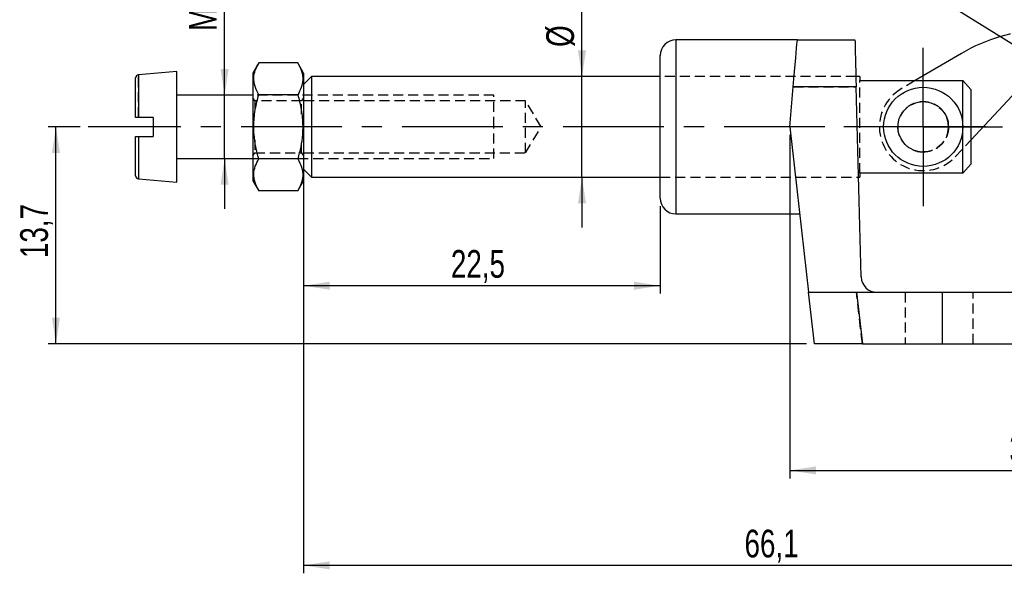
# Model space of a CAD drawing. Extents: x 17 to 198, y 4 to 144.
# Tile 16 of 25: x 17 to 79, y 78 to 113. Entities that reach past the tile are written whole.
import ezdxf

# ---------------------------------------------------------------- set-up
doc = ezdxf.new("R2010")
doc.units = 0
doc.header["$LTSCALE"] = 0.5
doc.linetypes.add('CENTERX2', pattern=[20.32, 12.7, -2.54, 2.54, -2.54])
doc.linetypes.add('HIDDEN', pattern=[1.905, 1.27, -0.635])
doc.layers.get('0').update_dxf_attribs({"linetype": 'CONTINUOUS'})
doc.styles.add('SLDTEXTSTYLE0', font='TXT', dxfattribs={"width": 0.75})
doc.dimstyles.new('SLDDIMSTYLE0', dxfattribs={"dimtxt": 1.75, "dimasz": 1.651, "dimexe": 0, "dimexo": 0.0625, "dimgap": 0.4375, "dimtad": 1, "dimdec": 1, "dimrnd": 1e-09, "dimzin": 12, "dimtxsty": 'SLDTEXTSTYLE0', "dimsah": 1, "dimcen": 0.09, "dimazin": 3, "dimtfac": 1, "dimtofl": 0, "dimtmove": 0, "dimatfit": 3, "dimtolj": 1, "dimtzin": 12})
doc.dimstyles.new('SLDDIMSTYLE1', dxfattribs={"dimtxt": 1.75, "dimasz": 1.651, "dimexe": 0, "dimexo": 0.0625, "dimgap": 0.4375, "dimtad": 1, "dimdec": 3, "dimrnd": 1e-09, "dimzin": 12, "dimtxsty": 'SLDTEXTSTYLE0', "dimsah": 1, "dimcen": 0.09, "dimazin": 3, "dimtfac": 1, "dimtdec": 3, "dimtofl": 0, "dimtmove": 0, "dimatfit": 3, "dimtolj": 1, "dimtzin": 12})
doc.dimstyles.new('SLDDIMSTYLE3', dxfattribs={"dimtxt": 1.75, "dimasz": 1.651, "dimexe": 0, "dimexo": 0.0625, "dimgap": 0.4375, "dimtad": 1, "dimdec": 1, "dimrnd": 1e-09, "dimzin": 12, "dimtxsty": 'SLDTEXTSTYLE0', "dimsah": 1, "dimcen": 0.09, "dimazin": 3, "dimtfac": 1, "dimtdec": 1, "dimtofl": 0, "dimtmove": 0, "dimatfit": 3, "dimtolj": 1, "dimtzin": 12})
doc.dimstyles.new('SLDDIMSTYLE4', dxfattribs={"dimtxt": 1.75, "dimasz": 1.651, "dimexe": 0, "dimexo": 0.0625, "dimgap": 0.4375, "dimtad": 1, "dimdec": 3, "dimrnd": 1e-09, "dimzin": 12, "dimtxsty": 'SLDTEXTSTYLE0', "dimsah": 1, "dimcen": 0.09, "dimazin": 3, "dimtfac": 1, "dimtdec": 3, "dimtmove": 0, "dimatfit": 3, "dimtolj": 1, "dimtzin": 12})

# ---------------------------------------------------------------- blocks, each defined once
blk = doc.blocks.new('_D_4')
at = {"color": 218, "linetype": 'CONTINUOUS'}
for p, q in [((34.732, 103.24), (34.732, 78.215)), ((100.842, 92.215), (100.842, 78.215)), ((100.842, 78.715), (34.732, 78.715))]:
    blk.add_line(p, q, dxfattribs=at)
for points in [[(34.732, 78.715), (36.383, 78.461), (36.383, 78.969)], [(100.842, 78.715), (99.191, 78.969), (99.191, 78.461)]]:
    blk.add_solid(points, dxfattribs=at)
at = {"color": 218, "linetype": 'CONTINUOUS', "insert": (62.553, 80.971, 0.118), "char_height": 1.75, "attachment_point": 1, "style": 'SLDTEXTSTYLE0'}
blk.add_mtext('66,1', dxfattribs=at)
blk = doc.blocks.new('_D_5')
at = {"color": 218, "linetype": 'CONTINUOUS'}
for p, q in [((34.732, 103.24), (34.732, 95.88)), ((57.23, 101.415), (57.23, 95.88)), ((57.23, 96.38), (34.732, 96.38))]:
    blk.add_line(p, q, dxfattribs=at)
for points in [[(34.732, 96.38), (36.383, 96.126), (36.383, 96.634)], [(57.23, 96.38), (55.579, 96.634), (55.579, 96.126)]]:
    blk.add_solid(points, dxfattribs=at)
at = {"color": 218, "linetype": 'CONTINUOUS', "insert": (44.024, 98.636, 0.118), "char_height": 1.75, "attachment_point": 1, "style": 'SLDTEXTSTYLE0'}
blk.add_mtext('22,5', dxfattribs=at)
blk = doc.blocks.new('_D_6')
at = {"color": 218, "linetype": 'CONTINUOUS'}
for p, q in [((42.526, 143.992), (110.188, 143.992)), ((109.688, 92.715), (109.688, 143.992)), ((101.342, 92.715), (110.188, 92.715))]:
    blk.add_line(p, q, dxfattribs=at)
for points in [[(109.688, 143.992), (109.434, 142.341), (109.942, 142.341)], [(109.688, 92.715), (109.942, 94.366), (109.434, 94.366)]]:
    blk.add_solid(points, dxfattribs=at)
at = {"color": 218, "linetype": 'CONTINUOUS', "insert": (107.432, 119.944, 0.118), "char_height": 1.75, "attachment_point": 1, "rotation": 90, "style": 'SLDTEXTSTYLE0'}
blk.add_mtext('51,3', dxfattribs=at)
blk = doc.blocks.new('_D_7')
at = {"color": 218, "linetype": 'CONTINUOUS'}
for p, q in [((20.642, 106.415), (18.603, 106.415)), ((19.103, 92.715), (19.103, 106.415)), ((66.471, 92.715), (18.603, 92.715))]:
    blk.add_line(p, q, dxfattribs=at)
for points in [[(19.103, 106.415), (18.849, 104.764), (19.357, 104.764)], [(19.103, 92.715), (19.357, 94.366), (18.849, 94.366)]]:
    blk.add_solid(points, dxfattribs=at)
at = {"color": 218, "linetype": 'CONTINUOUS', "insert": (16.847, 98.127, 0.118), "char_height": 1.75, "attachment_point": 1, "rotation": 90, "style": 'SLDTEXTSTYLE0'}
blk.add_mtext('13,7', dxfattribs=at)
blk = doc.blocks.new('_D_8')
at = {"color": 218, "linetype": 'CONTINUOUS'}
for p, q in [((65.41, 105.915), (65.41, 84.215)), ((100.842, 92.215), (100.842, 84.215)), ((65.41, 84.715), (100.842, 84.715))]:
    blk.add_line(p, q, dxfattribs=at)
for points in [[(65.41, 84.715), (67.061, 84.461), (67.061, 84.969)], [(100.842, 84.715), (99.191, 84.969), (99.191, 84.461)]]:
    blk.add_solid(points, dxfattribs=at)
at = {"color": 218, "linetype": 'CONTINUOUS', "insert": (79.268, 86.971, 0.118), "char_height": 1.75, "attachment_point": 1, "style": 'SLDTEXTSTYLE0'}
blk.add_mtext('35,4', dxfattribs=at)
blk = doc.blocks.new('_D_9')
at = {"color": 179, "linetype": 'CONTINUOUS'}
for p, q in [((52.298, 109.59), (52.298, 120.049)), ((52.298, 103.24), (52.298, 109.59)), ((52.298, 103.24), (52.298, 100.065))]:
    blk.add_line(p, q, dxfattribs=at)
for points in [[(52.298, 109.59), (52.552, 111.241), (52.044, 111.241)], [(52.298, 103.24), (52.044, 101.589), (52.552, 101.589)]]:
    blk.add_solid(points, dxfattribs=at)
at = {"color": 179, "linetype": 'CONTINUOUS', "char_height": 1.75, "attachment_point": 1, "rotation": 90, "style": 'SLDTEXTSTYLE0'}
for s, insert in [('6,35', (50.015, 114.101, 0.118)), ('%%c', (50.042, 111.462, 0.118))]:
    blk.add_mtext(s, dxfattribs=dict(at, insert=insert))
blk = doc.blocks.new('_D_10')
at = {"color": 179, "linetype": 'CONTINUOUS'}
for p, q in [((29.745, 108.415), (29.745, 121.985)), ((29.745, 104.415), (29.745, 108.415)), ((29.745, 104.415), (29.745, 101.24))]:
    blk.add_line(p, q, dxfattribs=at)
for points in [[(29.745, 108.415), (29.999, 110.066), (29.491, 110.066)], [(29.745, 104.415), (29.491, 102.764), (29.999, 102.764)]]:
    blk.add_solid(points, dxfattribs=at)
at = {"color": 179, "linetype": 'CONTINUOUS', "char_height": 1.75, "attachment_point": 1, "rotation": 90, "style": 'SLDTEXTSTYLE0'}
for s, insert in [('X0,7', (27.489, 117.331, 0.118)), ('4', (27.489, 114.616, 0.118)), ('M', (27.489, 112.472, 0.118))]:
    blk.add_mtext(s, dxfattribs=dict(at, insert=insert))
blk = doc.blocks.new('SW_CENTERMARKSYMBOL_3')
at = {"color": 0, "linetype": 'CONTINUOUS'}
for p, q in [((0, 2.5), (0, 5)), ((0, 0), (0, 2.5)), ((-2.5, 0), (-5, 0)), ((0, 0), (-2.5, 0)), ((0, 0), (0, -2.5)), ((0, 0), (2.5, 0)), ((2.5, 0), (5, 0)), ((0, -2.5), (0, -5))]:
    blk.add_line(p, q, dxfattribs=at)

msp = doc.modelspace()

# ---------------------------------------------------------------- linework, layer by layer
at = {"color": 7, "linetype": 'CONTINUOUS'}
for p, q in [((74.4351, 114.7786), (84.9202, 108.2451)), ((65.8908, 111.9152), (58.2303, 111.9152)), ((65.8908, 111.9152), (69.5225, 111.9152)), ((57.2303, 101.9152), (57.2303, 110.9152)), ((76.2436, 111.0517), (73.3305, 109.3338)), ((31.9021, 110.4567), (31.5317, 109.8152)), ((34.3614, 110.4567), (31.9021, 110.4567)), ((34.7317, 109.8152), (34.3614, 110.4567)), ((24.1317, 107.0152), (24.1317, 109.5045)), ((26.7317, 109.9152), (24.3143, 109.7037)), ((26.7317, 106.4152), (26.7317, 109.9152)), ((31.5317, 109.8152), (31.5317, 103.0152)), ((34.7317, 109.8152), (34.7317, 103.0152)), ((35.2317, 109.5902), (34.7317, 109.0902)), ((57.2303, 109.5902), (35.2317, 109.5902)), ((35.2317, 109.5902), (35.2317, 103.2402)), ((69.8317, 109.5902), (69.5834, 109.5902)), ((69.8317, 109.5902), (69.8317, 109.3338)), ((65.4096, 106.4152), (65.6314, 108.9505)), ((69.6002, 108.9505), (65.6314, 108.9505)), ((69.9147, 96.9391), (69.6002, 108.9505)), ((69.8317, 109.3338), (76.3317, 109.3338)), ((76.3317, 103.4967), (76.3317, 109.3338)), ((76.3317, 109.3338), (76.8317, 108.7802)), ((76.8317, 108.7802), (76.8317, 104.0503)), ((31.5317, 108.4152), (26.7317, 108.4152)), ((34.3614, 108.436), (31.9021, 108.436)), ((76.8317, 105.5706), (79.4466, 108.3687)), ((25.2317, 107.0152), (24.3143, 107.0152)), ((25.2317, 107.0152), (25.2317, 105.8152)), ((26.7317, 102.9152), (26.7317, 106.4152)), ((65.4096, 106.4152), (66.6002, 95.9652)), ((24.1317, 103.326), (24.1317, 105.8152)), ((24.3143, 105.8152), (25.2317, 105.8152)), ((26.7317, 104.4152), (31.5317, 104.4152)), ((34.3614, 104.3945), (31.9021, 104.3945)), ((76.8317, 104.0503), (76.3317, 103.4967)), ((34.7317, 103.7402), (35.2317, 103.2402)), ((35.2317, 103.2402), (57.2303, 103.2402)), ((69.7497, 103.2402), (69.8317, 103.2402)), ((69.8317, 103.4967), (69.8317, 103.2402)), ((76.3317, 103.4967), (69.8317, 103.4967)), ((24.3143, 103.1267), (26.7317, 102.9152)), ((31.5317, 103.0152), (31.9021, 102.3738)), ((34.3614, 102.3738), (34.7317, 103.0152)), ((34.3614, 102.3738), (31.9021, 102.3738)), ((58.2303, 100.9152), (66.0363, 100.9152)), ((66.9705, 92.7152), (66.6002, 95.9652)), ((66.6002, 95.9652), (69.6196, 95.9652)), ((69.6196, 95.9652), (69.9899, 92.7152)), ((69.6196, 95.9652), (75.0348, 95.9652)), ((75.0348, 95.9652), (75.0348, 92.7152)), ((75.0348, 95.9652), (79.4965, 95.9652)), ((69.9899, 92.7152), (66.9705, 92.7152)), ((69.9899, 92.7152), (75.0348, 92.7152)), ((75.0348, 92.7152), (79.4965, 92.7152))]:
    msp.add_line(p, q, dxfattribs=at)
at = {"color": 8, "linetype": 'CONTINUOUS'}
for p, q in [((58.2303, 111.9152), (58.2303, 100.9152)), ((24.3143, 109.7037), (24.3143, 107.0152)), ((24.3143, 105.8152), (24.3143, 103.1267))]:
    msp.add_line(p, q, dxfattribs=at)
at = {"color": 7, "linetype": 'HIDDEN'}
for p, q in [((24.3143, 107.0152), (24.3143, 109.7037)), ((69.5834, 109.5902), (57.2303, 109.5902)), ((69.5834, 109.5902), (57.2303, 109.5902)), ((65.6314, 108.9505), (69.6002, 108.9505)), ((69.8317, 103.4967), (69.8317, 109.3338)), ((73.3305, 109.3338), (72.4254, 108.8001)), ((46.7317, 108.4152), (31.5317, 108.4152)), ((31.6547, 108.0652), (31.5317, 108.2409)), ((34.7317, 108.2409), (34.6087, 108.0652)), ((46.7317, 106.4152), (46.7317, 108.4152)), ((31.6547, 108.0652), (31.6547, 107.2215)), ((34.6087, 108.0652), (31.6547, 108.0652)), ((34.6087, 107.2169), (34.6087, 108.0652)), ((48.7317, 108.0652), (34.7317, 108.0652)), ((48.7317, 104.7652), (48.7317, 108.0652)), ((49.7232, 106.4152), (48.7317, 108.0652)), ((46.7317, 104.4152), (46.7317, 106.4152)), ((48.7317, 104.7652), (49.7232, 106.4152)), ((75.3931, 106.0658), (75.4312, 106.372)), ((31.6547, 105.5955), (31.6547, 104.7652)), ((34.6087, 104.7652), (34.6087, 105.5825)), ((75.8546, 104.5249), (76.8317, 105.5706)), ((31.5317, 104.5896), (31.6547, 104.7652)), ((31.5317, 104.4152), (46.7317, 104.4152)), ((31.6547, 104.7652), (34.6087, 104.7652)), ((34.6087, 104.7652), (34.7317, 104.5896)), ((34.7317, 104.7652), (48.7317, 104.7652)), ((57.2303, 103.2402), (69.7497, 103.2402)), ((57.2303, 103.2402), (69.7497, 103.2402)), ((69.9899, 92.7152), (69.6196, 95.9652)), ((72.6815, 95.9652), (72.6815, 92.7152)), ((76.9815, 92.7152), (76.9815, 95.9652))]:
    msp.add_line(p, q, dxfattribs=at)
at = {"color": 218, "linetype": 'CENTERX2'}
msp.add_line((77.7778, 106.4152), (21.1423, 106.4152), dxfattribs=at)
at = {"color": 7, "linetype": 'CONTINUOUS', "flags": 128}
for points in [[(65.6314, 108.9505), (65.6748, 109.446), (65.7158, 109.9152), (65.7539, 110.3503), (65.7883, 110.7437), (65.8185, 111.0887), (65.8439, 111.3793), (65.8642, 111.6108), (65.8789, 111.779), (65.8878, 111.881), (65.8908, 111.9152)], [(69.5225, 111.9152), (69.5234, 111.881), (69.5261, 111.779), (69.5305, 111.6108), (69.5366, 111.3793), (69.5442, 111.0887), (69.5532, 110.7437), (69.5635, 110.3503), (69.5749, 109.9152), (69.5872, 109.446), (69.6002, 108.9505)]]:
    msp.add_lwpolyline(points, dxfattribs=at)
at = {"color": 7, "linetype": 'HIDDEN', "flags": 128}
for points in [[(75.4312, 106.372), (75.4052, 106.7055), (75.3244, 106.9913)], [(73.4435, 104.8631), (73.6216, 104.8291), (73.8943, 104.8165)]]:
    msp.add_lwpolyline(points, dxfattribs=at)
at = {"color": 7, "linetype": 'CONTINUOUS'}
msp.add_circle((73.8317, 106.4152), 2.5, dxfattribs=at)
at = {"color": 7, "linetype": 'HIDDEN'}
msp.add_circle((73.8317, 106.4152), 1.5875, dxfattribs=at)
for centre, radius, start, end in [((81.6497, 101.8844), 10.6426, 56.376291, 106.023649), ((73.8317, 106.4152), 2.7686, 120.528483, 316.938924)]:
    msp.add_arc(centre, radius, start, end, dxfattribs=at)
at = {"color": 7, "linetype": 'CONTINUOUS'}
for centre, radius, start, end in [((58.2303, 110.9152), 1, 90, 180), ((81.6497, 101.8844), 10.6426, 106.023649, 120.528483), ((24.3317, 109.5045), 0.2, 95, 180), ((24.3317, 103.326), 0.2, 180, 265), ((58.2303, 101.9152), 1, 180, 270), ((70.9144, 96.9652), 1, 181.5, 270)]:
    msp.add_arc(centre, radius, start, end, dxfattribs=at)
for points, knots in [([(31.9021, 108.436), (31.8118, 108.6113), (31.6293, 108.9659), (31.5625, 109.4912), (31.6605, 109.9934), (31.8211, 110.3013), (31.9021, 110.4567)], [0, 0, 0, 0, 0.2645926, 0.534922, 0.7653297, 1, 1, 1, 1]), ([(34.3614, 110.4567), (34.4517, 110.2813), (34.6342, 109.9268), (34.701, 109.4014), (34.603, 108.8992), (34.4424, 108.5913), (34.3614, 108.436)], [0, 0, 0, 0, 0.2645926, 0.534922, 0.7653299, 1, 1, 1, 1]), ([(31.9021, 104.3945), (31.8354, 104.6455), (31.7014, 105.1499), (31.5812, 106.0092), (31.5858, 106.972), (31.7298, 107.8088), (31.8627, 108.2925), (31.9021, 108.436)], [0, 0, 0, 0, 0.1898972, 0.3815783, 0.6329677, 0.8911495, 1, 1, 1, 1]), ([(34.3614, 108.436), (34.4008, 108.2925), (34.5314, 107.8172), (34.6767, 106.981), (34.6835, 106.0206), (34.5626, 105.1526), (34.4287, 104.6481), (34.3614, 104.3945)], [0, 0, 0, 0, 0.1088509, 0.3606014, 0.6184194, 0.8081482, 1, 1, 1, 1]), ([(24.3143, 107.0152), (24.294, 107.0152), (24.2518, 107.0152), (24.1962, 107.0152), (24.1541, 107.0152), (24.1342, 107.0152), (24.1324, 107.0152), (24.1317, 107.0152)], [0, 0, 0, 0, 0.2058252, 0.427704, 0.6520526, 0.8801481, 1, 1, 1, 1]), ([(24.1317, 105.8152), (24.1333, 105.8152), (24.1367, 105.8152), (24.1664, 105.8152), (24.2157, 105.8152), (24.2686, 105.8152), (24.3027, 105.8152), (24.3143, 105.8152)], [0, 0, 0, 0, 0.1905646, 0.4240785, 0.6549758, 0.881907, 1, 1, 1, 1]), ([(31.9021, 102.3738), (31.8118, 102.5492), (31.6293, 102.9037), (31.5625, 103.4291), (31.6605, 103.9313), (31.8211, 104.2392), (31.9021, 104.3945)], [0, 0, 0, 0, 0.2645926, 0.534922, 0.7653297, 1, 1, 1, 1]), ([(34.3614, 104.3945), (34.4517, 104.2191), (34.6342, 103.8646), (34.701, 103.3393), (34.603, 102.837), (34.4424, 102.5292), (34.3614, 102.3738)], [0, 0, 0, 0, 0.2645926, 0.5349221, 0.7653299, 1, 1, 1, 1])]:
    msp.add_open_spline(points, degree=3, knots=knots, dxfattribs=at)
at = {"color": 7, "linetype": 'HIDDEN'}
msp.add_open_spline([(73.8317, 104.8152), (73.9985, 104.8306), (74.3313, 104.8613), (74.782, 105.0976), (75.1558, 105.4628), (75.3979, 105.9557), (75.4575, 106.4949), (75.35, 106.9936), (75.103, 107.4295), (74.7175, 107.7844), (74.2152, 108.0017), (73.679, 108.0347), (73.1953, 107.9087), (72.7721, 107.6496), (72.4284, 107.2479), (72.2315, 106.7326), (72.2198, 106.1981), (72.3654, 105.7157), (72.6489, 105.2975), (73.069, 104.9739), (73.4983, 104.8289), (73.7602, 104.8182), (73.8317, 104.8152)], degree=3, knots=[0, 0, 0, 0, 0.04888214, 0.09759855, 0.15040932, 0.2067865, 0.25905946, 0.30674455, 0.35511613, 0.4081332, 0.46453969, 0.5163928, 0.56249102, 0.61076219, 0.66522457, 0.72114102, 0.77185734, 0.81917999, 0.86853653, 0.9228861, 0.9789481, 1, 1, 1, 1], dxfattribs=at)

# ---------------------------------------------------------------- block references
at = {"color": 218, "linetype": 'CONTINUOUS'}
msp.add_blockref('SW_CENTERMARKSYMBOL_3', (73.8317, 106.4152), dxfattribs=at)

# ---------------------------------------------------------------- dimensions: what is measured, and where the dimension line sits
for base, p1, p2, dimstyle, picture, middle in [((109.6876, 143.9917), (100.8422, 92.7152), (42.0256, 143.9917), 'SLDDIMSTYLE3', '_D_6', (109.6876, 122.9173)), ((19.1026, 106.4152), (66.9705, 92.7152), (21.1423, 106.4152), 'SLDDIMSTYLE1', '_D_7', (19.1026, 101.1004))]:
    dim = msp.add_linear_dim(base=base, p1=p1, p2=p2, angle=90, dimstyle=dimstyle, dxfattribs=at)
    dim.commit()
    dim.dimension.update_dxf_attribs({"geometry": picture, "text_midpoint": middle, "dimtype": 160})
at = {"color": 179, "linetype": 'CONTINUOUS'}
for base, p1, p2, text, picture, middle in [((29.745, 108.4152), (26.7317, 104.4152), (26.7317, 108.4152), 'M<>X0,7', '_D_10', (29.745, 117.2285)), ((52.2977, 109.5902), (35.2317, 103.2402), (35.2317, 109.5902), '%%c<>', '_D_9', (52.2977, 115.7556))]:
    dim = msp.add_linear_dim(base=base, p1=p1, p2=p2, angle=90, text=text, dimstyle='SLDDIMSTYLE4', dxfattribs=at)
    dim.commit()
    dim.dimension.update_dxf_attribs({"geometry": picture, "text_midpoint": middle, "dimtype": 160})
at = {"color": 218, "linetype": 'CONTINUOUS'}
for base, p1, p2, dimstyle, picture, middle in [((100.8422, 84.7152), (65.4096, 106.4152), (100.8422, 92.7152), 'SLDDIMSTYLE0', '_D_8', (82.2416, 84.7152)), ((34.7317, 78.7152), (100.8422, 92.7152), (34.7317, 103.7402), 'SLDDIMSTYLE3', '_D_4', (65.5265, 78.7152)), ((34.7317, 96.3801), (57.2303, 101.9152), (34.7317, 103.7402), 'SLDDIMSTYLE3', '_D_5', (46.9983, 96.3801))]:
    dim = msp.add_linear_dim(base=base, p1=p1, p2=p2, dimstyle=dimstyle, dxfattribs=at)
    dim.commit()
    dim.dimension.update_dxf_attribs({"geometry": picture, "text_midpoint": middle, "dimtype": 160})

doc.saveas('drawing.dxf')
